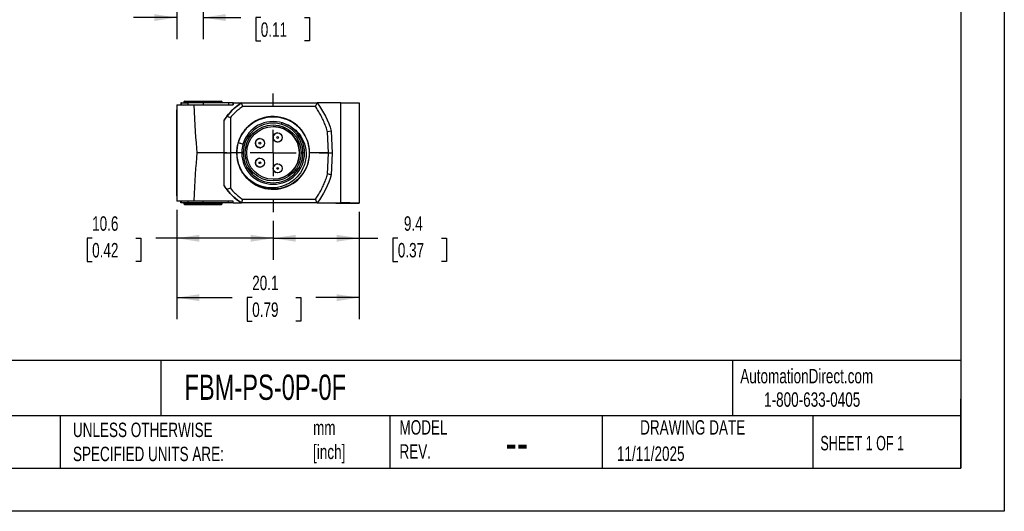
# Model space of a CAD drawing. Header units: millimetres. Extents: x 0 to 210, y 0 to 162.
# Tile 5 of 7: x 101 to 210, y 0 to 54. Entities that reach past the tile are written whole.
import ezdxf

# ---------------------------------------------------------------- set-up
doc = ezdxf.new("R2010")
doc.units = ezdxf.units.MM
doc.header["$LTSCALE"] = 0.75
doc.linetypes.add('CENTERX2', pattern=[20.32, 12.7, -2.54, 2.54, -2.54])
doc.layers.add('CENTER', color=40, linetype='CENTERX2')
doc.layers.add('DIMENSIONS', color=140, linetype='Continuous', lineweight=25)
doc.layers.add('TEXT', color=140, linetype='Continuous', lineweight=25)
doc.styles.add('SLDTEXTSTYLE0', font='TXT', dxfattribs={"width": 0.7})
doc.styles.add('SLDTEXTSTYLE1', font='TXT', dxfattribs={"width": 0.65})
doc.dimstyles.new('SLDDIMSTYLE0', dxfattribs={"dimtxt": 1.618506, "dimasz": 2.4765, "dimexe": 0, "dimexo": 0.0625, "dimgap": 0.404626, "dimtad": 0, "dimtih": 1, "dimtoh": 1, "dimdec": 1, "dimrnd": 1e-09, "dimzin": 12, "dimdsep": 46, "dimtxsty": 'SLDTEXTSTYLE0', "dimsah": 1, "dimcen": 0.09, "dimadec": 0, "dimazin": 3, "dimtfac": 1, "dimtdec": 1, "dimtmove": 0, "dimatfit": 0, "dimfxl": 0, "dimfrac": 2, "dimtolj": 1, "dimtzin": 12, "dimarcsym": 0})
doc.dimstyles.new('SLDDIMSTYLE1', dxfattribs={"dimtxt": 1.618506, "dimasz": 2.4765, "dimexe": 0, "dimexo": 0.0625, "dimgap": 0.404626, "dimtad": 0, "dimtih": 1, "dimtoh": 1, "dimdec": 1, "dimrnd": 1e-09, "dimzin": 12, "dimdsep": 46, "dimtxsty": 'SLDTEXTSTYLE0', "dimsah": 1, "dimcen": 0.09, "dimadec": 0, "dimazin": 3, "dimtfac": 1, "dimtdec": 1, "dimtofl": 0, "dimtmove": 0, "dimatfit": 3, "dimfxl": 0, "dimfrac": 2, "dimtolj": 1, "dimtzin": 12, "dimarcsym": 0})

# ---------------------------------------------------------------- blocks, each defined once
blk = doc.blocks.new('_D')
at = {"layer": 'DIMENSIONS'}
for p, q in [((118.56, 67.94), (118.56, 51.9)), ((121.46, 63.94), (121.46, 51.9)), ((118.56, 54.28), (113.8, 54.28)), ((121.46, 54.28), (125.61, 54.28)), ((127.8, 54.28), (127.26, 54.28)), ((127.26, 54.28), (127.26, 51.71)), ((132.61, 54.28), (133.15, 54.28)), ((133.15, 54.28), (133.15, 51.71)), ((127.26, 51.71), (127.8, 51.71)), ((133.15, 51.71), (132.61, 51.71))]:
    blk.add_line(p, q, dxfattribs=at)
for points in [[(118.56, 54.28), (116.09, 54.66), (116.09, 53.9)], [(121.46, 54.28), (123.94, 53.9), (123.94, 54.66)]]:
    blk.add_solid(points, dxfattribs=at)
at = {"layer": 'DIMENSIONS', "char_height": 1.587, "attachment_point": 1, "style": 'SLDTEXTSTYLE0'}
for s, insert in [('2.9', (128.47, 56.69)), ('0.11', (127.8, 53.75))]:
    blk.add_mtext(s, dxfattribs=dict(at, insert=insert))
blk = doc.blocks.new('_D_4')
at = {"layer": 'DIMENSIONS'}
for p, q in [((138.61, 32.91), (138.61, 27.64)), ((129.16, 31.92), (129.16, 27.64)), ((129.16, 30.02), (138.61, 30.02)), ((138.61, 30.02), (140.67, 30.02)), ((142.87, 30.02), (142.32, 30.02)), ((142.32, 30.02), (142.32, 27.45)), ((147.68, 30.02), (148.22, 30.02)), ((148.22, 30.02), (148.22, 27.45)), ((142.32, 27.45), (142.87, 27.45)), ((148.22, 27.45), (147.68, 27.45))]:
    blk.add_line(p, q, dxfattribs=at)
for points in [[(129.16, 30.02), (131.64, 29.64), (131.64, 30.4)], [(138.61, 30.02), (136.14, 30.4), (136.14, 29.64)]]:
    blk.add_solid(points, dxfattribs=at)
at = {"layer": 'DIMENSIONS', "char_height": 1.587, "attachment_point": 1, "style": 'SLDTEXTSTYLE0'}
for s, insert in [('9.4', (143.54, 32.43)), ('0.37', (142.87, 29.5))]:
    blk.add_mtext(s, dxfattribs=dict(at, insert=insert))
blk = doc.blocks.new('_D_5')
at = {"layer": 'DIMENSIONS'}
for p, q in [((118.56, 33.15), (118.56, 27.64)), ((129.16, 31.92), (129.16, 27.64)), ((109.26, 30.02), (108.72, 30.02)), ((108.72, 30.02), (108.72, 27.45)), ((114.07, 30.02), (114.62, 30.02)), ((114.62, 30.02), (114.62, 27.45)), ((118.56, 30.02), (116.27, 30.02)), ((129.16, 30.02), (118.56, 30.02)), ((108.72, 27.45), (109.26, 27.45)), ((114.62, 27.45), (114.07, 27.45))]:
    blk.add_line(p, q, dxfattribs=at)
for points in [[(118.56, 30.02), (121.04, 29.64), (121.04, 30.4)], [(129.16, 30.02), (126.69, 30.4), (126.69, 29.64)]]:
    blk.add_solid(points, dxfattribs=at)
at = {"layer": 'DIMENSIONS', "char_height": 1.587, "attachment_point": 1, "style": 'SLDTEXTSTYLE0'}
for s, insert in [('10.6', (109.26, 32.43)), ('0.42', (109.26, 29.5))]:
    blk.add_mtext(s, dxfattribs=dict(at, insert=insert))
blk = doc.blocks.new('_D_6')
at = {"layer": 'DIMENSIONS'}
for p, q in [((118.56, 33.15), (118.56, 21.11)), ((138.61, 32.91), (138.61, 21.11)), ((118.56, 23.49), (124.67, 23.49)), ((126.86, 23.49), (126.32, 23.49)), ((126.32, 23.49), (126.32, 20.91)), ((131.67, 23.49), (132.21, 23.49)), ((132.21, 23.49), (132.21, 20.91)), ((138.61, 23.49), (133.86, 23.49)), ((126.32, 20.91), (126.86, 20.91)), ((132.21, 20.91), (131.67, 20.91))]:
    blk.add_line(p, q, dxfattribs=at)
for points in [[(118.56, 23.49), (121.04, 23.11), (121.04, 23.87)], [(138.61, 23.49), (136.14, 23.87), (136.14, 23.11)]]:
    blk.add_solid(points, dxfattribs=at)
at = {"layer": 'DIMENSIONS', "char_height": 1.587, "attachment_point": 1, "style": 'SLDTEXTSTYLE0'}
for s, insert in [('20.1', (126.86, 25.9)), ('0.79', (126.86, 22.96))]:
    blk.add_mtext(s, dxfattribs=dict(at, insert=insert))
blk = doc.blocks.new('SW_CENTERMARKSYMBOL_2')
at = {"layer": 'CENTER', "color": 0}
for p, q in [((0, 5.08), (0, 6.52)), ((0, 0), (0, 2.54)), ((-5.08, 0), (-6.52, 0)), ((0, 0), (-2.54, 0)), ((0, 0), (0, -2.54)), ((0, 0), (2.54, 0)), ((5.08, 0), (6.52, 0)), ((0, -5.08), (0, -6.52))]:
    blk.add_line(p, q, dxfattribs=at)

msp = doc.modelspace()

# ---------------------------------------------------------------- linework, layer by layer
at = {"color": 7, "linetype": 'Continuous'}
for p, q in [((209.55, 161.93), (209.55, 0)), ((209.55, 0), (0, 0))]:
    msp.add_line(p, q, dxfattribs=at)
for p, q in [((118.56, 44.7), (118.56, 34.1)), ((118.56, 44.7), (120.44, 44.7)), ((118.56, 44.7), (118.56, 34.1)), ((119.01, 44.9), (119.01, 44.7)), ((119.08, 44.9), (119.01, 44.9)), ((119.08, 44.7), (119.08, 44.9)), ((119.08, 44.9), (119.77, 44.9)), ((119.46, 45.1), (119.36, 45)), ((119.36, 45), (119.36, 44.9)), ((123.56, 45), (119.36, 45)), ((119.46, 45.1), (123.46, 45.1)), ((119.77, 44.9), (119.77, 44.7)), ((121.46, 44.9), (119.77, 44.9)), ((120.44, 44.7), (124.76, 44.7)), ((121.46, 44.9), (121.46, 44.7)), ((124.26, 44.9), (121.46, 44.9)), ((123.56, 45), (123.46, 45.1)), ((123.56, 44.9), (123.56, 45)), ((124.26, 44.9), (124.26, 44.7)), ((124.76, 44.9), (124.26, 44.9)), ((124.76, 44.7), (124.76, 44.9)), ((124.76, 44.9), (125.7, 44.9)), ((124.76, 44.9), (124.76, 44.7)), ((124.76, 44.9), (124.76, 44.9)), ((124.76, 44.7), (124.76, 44.7)), ((125.7, 44.9), (133.99, 44.9)), ((133.79, 44.5), (125.82, 44.5)), ((136.61, 44.9), (133.99, 44.9)), ((136.61, 33.9), (136.61, 44.9)), ((136.61, 44.9), (138.61, 44.9)), ((138.61, 44.9), (138.61, 33.86)), ((118.56, 34.67), (118.56, 44.12)), ((118.56, 44.12), (118.56, 34.67)), ((118.56, 44.12), (118.56, 44.12)), ((123.76, 39.4), (123.76, 43.02)), ((123.76, 43.02), (123.76, 43.02)), ((123.76, 39.47), (123.76, 43.02)), ((124.46, 43.29), (124.46, 39.4)), ((129.16, 42.85), (129.16, 42.85)), ((129.66, 41.6), (129.66, 41.6)), ((135.54, 41.8), (135.14, 41.7)), ((135.26, 39.4), (135.14, 41.7)), ((135.54, 41.8), (135.66, 39.4)), ((125.53, 41.07), (125.53, 41.07)), ((127.71, 40.97), (127.71, 40.97)), ((129.66, 40.6), (129.66, 40.6)), ((123.76, 39.4), (120.77, 39.4)), ((123.76, 39.47), (123.76, 39.4)), ((123.76, 35.78), (123.76, 39.4)), ((123.76, 39.4), (124.46, 39.4)), ((123.76, 39.4), (123.76, 39.4)), ((123.76, 39.32), (123.76, 39.4)), ((123.76, 35.78), (123.76, 39.32)), ((125.16, 39.4), (124.46, 39.4)), ((124.46, 39.4), (124.46, 35.51)), ((125.16, 39.4), (125.16, 39.4)), ((125.16, 39.4), (125.16, 39.4)), ((125.71, 39.4), (125.16, 39.4)), ((125.89, 39.4), (125.71, 39.4)), ((125.71, 39.4), (125.71, 39.4)), ((127.71, 39.97), (127.71, 39.97)), ((132.61, 39.4), (132.44, 39.4)), ((135.26, 39.4), (133.16, 39.4)), ((135.14, 37.07), (135.26, 39.38)), ((135.26, 39.38), (135.26, 39.4)), ((135.66, 39.38), (135.26, 39.38)), ((135.66, 39.38), (135.54, 37)), ((135.66, 39.4), (135.66, 39.38)), ((127.71, 38.82), (127.71, 38.82)), ((129.66, 38.2), (129.66, 38.2)), ((127.71, 37.82), (127.71, 37.82)), ((129.66, 37.2), (129.66, 37.2)), ((123.76, 35.78), (123.76, 35.78)), ((129.16, 35.95), (129.16, 35.95)), ((118.56, 34.67), (118.56, 34.67)), ((129.16, 35.4), (129.16, 35.4)), ((129.16, 35.4), (129.16, 35.4)), ((129.16, 35.4), (129.16, 35.4)), ((120.44, 34.1), (118.56, 34.1)), ((119.01, 33.9), (119.01, 34.1)), ((119.08, 33.9), (119.01, 33.9)), ((119.08, 33.9), (119.08, 34.1)), ((119.77, 33.9), (119.08, 33.9)), ((119.36, 33.9), (119.36, 33.8)), ((119.36, 33.8), (119.46, 33.7)), ((119.36, 33.8), (123.56, 33.8)), ((123.46, 33.7), (119.46, 33.7)), ((119.77, 34.1), (119.77, 33.9)), ((121.46, 33.9), (119.77, 33.9)), ((124.76, 34.1), (120.44, 34.1)), ((121.46, 33.9), (121.46, 34.1)), ((124.26, 33.9), (121.46, 33.9)), ((123.46, 33.7), (123.56, 33.8)), ((123.56, 33.8), (123.56, 33.9)), ((124.26, 33.9), (124.27, 34.1)), ((124.76, 33.9), (124.26, 33.9)), ((124.76, 33.9), (124.76, 34.1)), ((124.76, 33.9), (124.76, 34.1)), ((124.76, 34.1), (124.76, 34.1)), ((124.76, 33.9), (125.7, 33.9)), ((124.76, 33.9), (124.76, 33.9)), ((125.81, 34.3), (125.7, 33.9)), ((133.99, 33.9), (125.7, 33.9)), ((125.82, 34.3), (133.79, 34.3)), ((133.99, 33.9), (136.06, 33.9)), ((136.06, 33.9), (136.06, 33.9)), ((136.06, 33.9), (136.61, 33.9)), ((136.06, 33.9), (136.06, 33.86)), ((136.06, 33.86), (136.06, 33.9)), ((136.06, 33.86), (138.61, 33.86)), ((138.61, 33.86), (138.61, 33.86))]:
    msp.add_line(p, q)
at = {"flags": 128}
for points in [[(130.05, 42.72), (130.14, 42.7), (130.41, 42.62), (130.62, 42.54), (130.79, 42.46), (131.02, 42.34), (131.24, 42.21), (131.49, 42.02), (131.64, 41.89), (131.76, 41.77), (131.88, 41.65), (131.99, 41.52), (132.09, 41.38), (132.19, 41.24), (132.28, 41.1), (132.43, 40.81), (132.57, 40.5), (132.68, 40.15), (132.72, 39.97), (132.75, 39.79), (132.77, 39.64), (132.78, 39.5), (132.79, 39.28), (132.79, 39.13), (132.78, 38.96), (132.76, 38.8), (132.73, 38.63), (132.7, 38.46), (132.66, 38.29), (132.61, 38.13), (132.53, 37.93), (132.44, 37.71), (132.31, 37.47), (132.16, 37.21), (131.99, 36.99), (131.82, 36.78), (131.65, 36.61), (131.47, 36.45), (131.29, 36.3), (131.11, 36.18), (130.95, 36.08), (130.82, 36.01), (130.7, 35.95), (130.61, 35.9), (130.39, 35.81), (130.07, 35.7), (129.63, 35.61), (129.47, 35.58), (129.3, 35.57), (129.13, 35.56), (128.96, 35.56), (128.78, 35.57), (128.61, 35.58), (128.28, 35.63), (127.95, 35.71), (127.63, 35.82), (127.16, 36.04), (126.72, 36.32), (126.47, 36.52), (126.22, 36.76), (125.98, 37.03), (125.79, 37.29), (125.65, 37.53), (125.53, 37.73), (125.45, 37.91), (125.45, 37.91)], [(129.66, 40.6), (129.6, 40.6), (129.47, 40.64)], [(127.71, 39.97), (127.65, 39.98), (127.52, 40.01)], [(127.71, 37.82), (127.65, 37.83), (127.52, 37.86)], [(129.66, 37.2), (129.6, 37.2), (129.47, 37.24)]]:
    msp.add_lwpolyline(points, dxfattribs=at)
for centre, radius in [((129.16, 39.4), 3.08), ((129.16, 39.4), 2.9), ((129.66, 41.1), 0.5), ((129.66, 41.1), 0.505), ((129.66, 41.1), 0.1), ((127.71, 40.47), 0.5), ((127.71, 40.47), 0.1), ((127.71, 38.32), 0.505), ((127.71, 38.32), 0.5), ((127.71, 38.32), 0.1), ((129.66, 37.7), 0.5), ((129.66, 37.7), 0.505), ((129.66, 37.7), 0.1)]:
    msp.add_circle(centre, radius)
for centre, radius, start, end in [((129.16, 39.4), 6.5, 122.2042, 146.1778), ((129.16, 39.4), 6.5, 141.6866, 146.1778), ((129.16, 39.4), 4, 201.8005, 163.5459), ((129.16, 39.4), 3.45, 0, 180), ((129.16, 39.4), 3.45, 90, 180), ((129.16, 39.4), 3.28, 0, 180), ((129.16, 39.4), 2.9, 270, 90), ((129.66, 41.1), 0.5, 90, 247.4773), ((129.16, 39.4), 4, 163.5368, 180), ((127.71, 40.47), 0.505, 88.7986, 180), ((127.71, 40.47), 0.5, 90, 247.4773), ((127.71, 40.47), 0.505, 180, 282.7055), ((129.16, 39.4), 4, 180, 201.8776), ((129.16, 39.4), 3.45, 180, 0), ((129.16, 39.4), 3.45, 180, 270), ((129.16, 39.4), 3.28, 180, 0), ((127.71, 38.32), 0.5, 90, 247.4773), ((129.66, 37.7), 0.5, 90, 247.4773), ((129.16, 39.4), 6.5, 213.8222, 218.3074), ((129.16, 39.4), 6.5, 213.8222, 237.7958), ((137.11, 5.22), 28.68, 87.0017, 90.9986)]:
    msp.add_arc(centre, radius, start, end)
for centre, major_axis, start_param, end_param in [((121.39, 197.89), (0.02, 162.22), 2.806394, 2.926783), ((121.39, -119.09), (-0.02, 162.22), 0.21481, 0.335199)]:
    msp.add_ellipse(centre, major_axis=major_axis, ratio=0.017454, start_param=start_param, end_param=end_param)
for points in [[(124.06, 43.43), (124.52, 44.01), (125.08, 44.51), (125.7, 44.9)], [(125.81, 44.5), (125.77, 44.63), (125.73, 44.76), (125.7, 44.9)], [(133.99, 44.9), (133.93, 44.76), (133.86, 44.63), (133.79, 44.5)], [(133.99, 44.9), (134.7, 43.98), (135.23, 42.92), (135.54, 41.8)], [(124.06, 43.43), (124.2, 43.38), (124.33, 43.33), (124.46, 43.29)], [(135.54, 37), (135.23, 35.88), (134.7, 34.82), (133.99, 33.9)], [(135.54, 37), (135.41, 37.02), (135.27, 37.05), (135.14, 37.07)], [(124.46, 35.51), (124.33, 35.46), (124.2, 35.42), (124.06, 35.37)], [(125.7, 33.9), (125.08, 34.29), (124.52, 34.79), (124.06, 35.37)], [(133.79, 34.3), (133.86, 34.17), (133.92, 34.03), (133.99, 33.9)]]:
    msp.add_open_spline(points, degree=3)
for points, knots in [([(125.82, 44.5), (125.74, 44.45), (125.6, 44.35), (125.39, 44.19), (125.18, 44.03), (124.99, 43.85), (124.81, 43.67), (124.63, 43.49), (124.52, 43.36), (124.46, 43.29)], [0, 0, 0, 0, 0.1455265, 0.2897281, 0.4328609, 0.5751868, 0.7169721, 0.8584862, 1, 1, 1, 1]), ([(135.15, 41.7), (135.12, 41.79), (135.07, 41.97), (134.98, 42.25), (134.88, 42.52), (134.77, 42.78), (134.66, 43.04), (134.53, 43.29), (134.4, 43.54), (134.26, 43.79), (134.11, 44.03), (133.96, 44.27), (133.85, 44.42), (133.79, 44.5)], [0, 0, 0, 0, 0.092273, 0.183975, 0.275204, 0.366058, 0.456637, 0.547041, 0.637373, 0.727733, 0.818224, 0.908946, 1, 1, 1, 1]), ([(125.16, 39.4), (125.16, 39.46), (125.17, 39.61), (125.19, 39.87), (125.23, 40.17), (125.3, 40.46), (125.38, 40.71), (125.47, 40.93), (125.57, 41.15), (125.69, 41.38), (125.85, 41.64), (126.03, 41.88), (126.2, 42.08), (126.33, 42.22), (126.46, 42.34), (126.61, 42.48), (126.81, 42.64), (127.03, 42.79), (127.25, 42.91), (127.45, 43.01), (127.64, 43.1), (127.86, 43.18), (128.11, 43.26), (128.4, 43.33), (128.7, 43.37), (128.96, 43.39), (129.1, 43.4), (129.16, 43.4), (129.16, 43.4)], [0, 0, 0, 0, 0.029858, 0.071413, 0.12466, 0.17224, 0.214027, 0.250021, 0.287452, 0.32901, 0.374699, 0.431481, 0.473216, 0.4999, 0.52335, 0.556626, 0.599727, 0.645467, 0.683813, 0.718583, 0.749778, 0.786649, 0.828427, 0.875121, 0.929745, 0.971273, 0.999704, 1, 1, 1, 1]), ([(125.33, 40.53), (125.44, 40.5), (125.62, 40.45), (125.8, 40.4), (125.87, 40.38)], [0, 0, 0, 0, 0.603208, 1, 1, 1, 1]), ([(129.16, 35.4), (129.16, 35.4), (129.11, 35.4), (128.99, 35.4), (128.78, 35.41), (128.53, 35.45), (128.27, 35.5), (128.03, 35.56), (127.82, 35.63), (127.64, 35.7), (127.47, 35.77), (127.3, 35.86), (127.12, 35.96), (126.92, 36.08), (126.73, 36.22), (126.56, 36.36), (126.43, 36.48), (126.33, 36.58), (126.22, 36.69), (126.08, 36.85), (125.92, 37.05), (125.77, 37.27), (125.65, 37.49), (125.55, 37.68), (125.49, 37.82), (125.46, 37.89), (125.46, 37.89)], [0, 0, 0, 0, 0.000316, 0.033235, 0.077605, 0.133423, 0.193563, 0.245238, 0.29131, 0.33178, 0.368436, 0.408188, 0.451037, 0.496982, 0.555237, 0.602333, 0.638269, 0.663042, 0.694011, 0.738052, 0.795163, 0.855815, 0.906669, 0.952804, 0.994221, 1, 1, 1, 1]), ([(133.79, 34.3), (133.85, 34.37), (133.96, 34.53), (134.11, 34.76), (134.26, 35), (134.4, 35.25), (134.53, 35.5), (134.65, 35.75), (134.77, 36), (134.87, 36.26), (134.97, 36.53), (135.06, 36.8), (135.11, 36.98), (135.14, 37.07)], [0, 0, 0, 0, 0.091694, 0.182937, 0.273824, 0.364455, 0.454928, 0.545342, 0.635797, 0.726392, 0.817225, 0.908396, 1, 1, 1, 1]), ([(124.46, 35.51), (124.51, 35.45), (124.61, 35.33), (124.76, 35.17), (124.92, 35.01), (125.09, 34.85), (125.26, 34.71), (125.44, 34.56), (125.62, 34.43), (125.75, 34.34), (125.82, 34.3)], [0, 0, 0, 0, 0.12383, 0.247634, 0.371594, 0.495891, 0.620704, 0.746211, 0.872586, 1, 1, 1, 1])]:
    msp.add_open_spline(points, degree=3, knots=knots)
at = {"layer": 'DIMENSIONS'}
msp.add_circle((129.16, 39.4), 3.98, dxfattribs=at)
at = {"layer": 'TEXT'}
for p, q in [((204.79, 157.16), (204.79, 4.76)), ((204.79, 16.59), (4.76, 16.59)), ((116.82, 16.59), (116.82, 10.48)), ((179.68, 16.59), (179.68, 10.48)), ((204.79, 4.76), (204.79, 12.38)), ((204.79, 10.48), (4.76, 10.48)), ((105.75, 10.48), (105.75, 4.76)), ((141.98, 10.48), (141.98, 4.76)), ((165.35, 10.48), (165.35, 4.76)), ((188.51, 10.48), (188.51, 4.76)), ((4.76, 4.76), (204.79, 4.76))]:
    msp.add_line(p, q, dxfattribs=at)

# ---------------------------------------------------------------- block references
at = {"layer": 'CENTER'}
msp.add_blockref('SW_CENTERMARKSYMBOL_2', (129.16, 39.4), dxfattribs=at)

# ---------------------------------------------------------------- texts
at = {"color": 179, "linetype": 'Continuous', "lineweight": 18, "char_height": 1.5875, "attachment_point": 1, "style": 'SLDTEXTSTYLE0'}
for s, insert in [('AutomationDirect.com', (180.52, 15.66)), ('1-800-633-0405', (183.14, 13.08))]:
    msp.add_mtext(s, dxfattribs=dict(at, insert=insert))
at = {"layer": 'TEXT'}
for s, insert, char_height, attachment_point, style in [('FBM-PS-0P-0F', (119.41, 15.03), 2.7781, 1, 'SLDTEXTSTYLE0'), ('UNLESS OTHERWISE ^JSPECIFIED UNITS ARE:', (107.15, 9.75), 1.5875, 1, 'SLDTEXTSTYLE0'), ('MODEL ^JREV.', (143.05, 10.02), 1.5875, 1, 'SLDTEXTSTYLE0'), ('DRAWING DATE', (175.29, 10.02), 1.5875, 2, 'SLDTEXTSTYLE0'), ('mm^J[inch]', (133.55, 9.98), 1.587, 1, 'SLDTEXTSTYLE0'), ('SHEET 1 OF 1', (189.33, 8.29), 1.5875, 1, 'SLDTEXTSTYLE1'), ('--', (154.72, 9.54), 3.969, 1, 'SLDTEXTSTYLE0'), ('11/11/2025', (166.96, 7.13), 1.587, 1, 'SLDTEXTSTYLE0')]:
    msp.add_mtext(s, dxfattribs=dict(at, insert=insert, char_height=char_height, attachment_point=attachment_point, style=style))

# ---------------------------------------------------------------- dimensions: what is measured, and where the dimension line sits
at = {"layer": 'DIMENSIONS'}
for base, p1, p2, angle, dimstyle, picture, middle in [((121.46, 54.28), (118.56, 68.9), (121.46, 64.89), 0, 'SLDDIMSTYLE0', '_D', (130.21, 54.28)), ((138.6136541, 23.487334), (118.5636537, 34.0981141), (138.613654, 33.8647428), 0.0000003, 'SLDDIMSTYLE1', '_D_6', (129.2636705, 23.487334))]:
    dim = msp.add_linear_dim(base=base, p1=p1, p2=p2, angle=angle, dimstyle=dimstyle, dxfattribs=at)
    dim.commit()
    dim.dimension.update_dxf_attribs({"geometry": picture, "text_midpoint": middle, "dimtype": 160})
for base, p1, p2, picture, middle in [((118.56, 30.02), (129.16, 32.87), (118.56, 34.1), '_D_5', (111.67, 30.02)), ((138.613654, 30.021295), (129.163655, 32.874531), (138.613654, 33.864743), '_D_4', (145.271875, 30.021295))]:
    dim = msp.add_linear_dim(base=base, p1=p1, p2=p2, dimstyle='SLDDIMSTYLE1', dxfattribs=at)
    dim.commit()
    dim.dimension.update_dxf_attribs({"geometry": picture, "text_midpoint": middle, "dimtype": 160})

doc.saveas('drawing.dxf')
